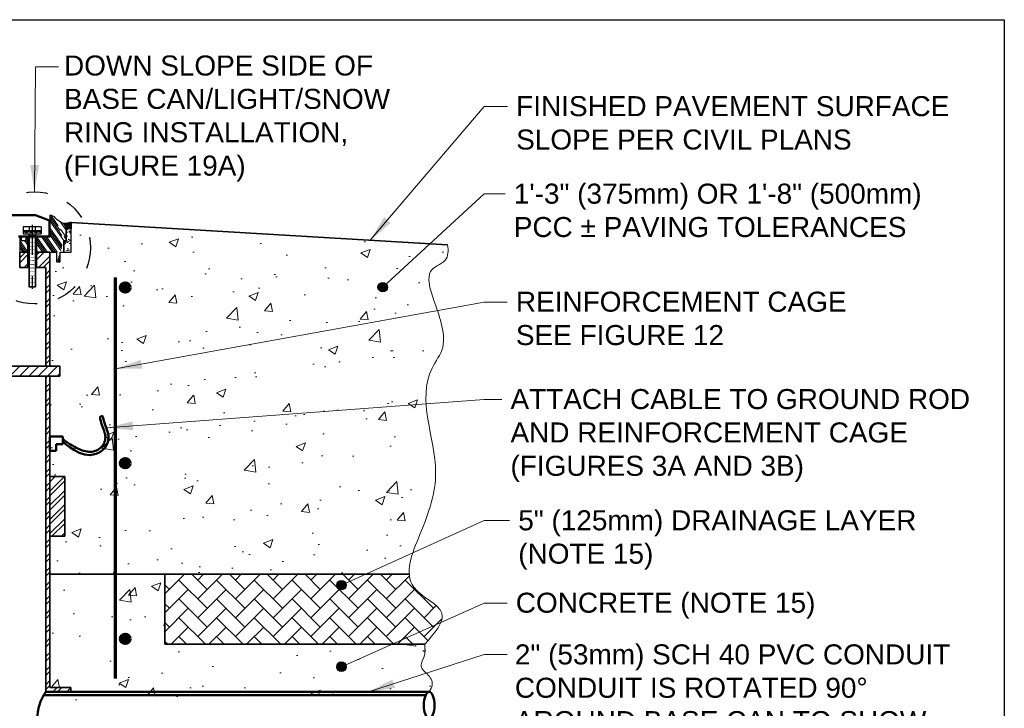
# Model space of a CAD drawing. Header units: inches. Extents: x 0 to 21.3, y 0 to 11.
# Tile 6 of 7: x 3.9 to 8.5, y 7.8 to 11. Entities that reach past the tile are written whole.
import ezdxf

# ---------------------------------------------------------------- set-up
doc = ezdxf.new("R2010")
doc.units = ezdxf.units.IN
doc.header["$LTSCALE"] = 0.375
doc.header["$MEASUREMENT"] = 0
doc.linetypes.add('CENTER2', pattern=[1.125, 0.75, -0.125, 0.125, -0.125])
doc.linetypes.add('DASHED2', pattern=[0.375, 0.25, -0.125])
doc.layers.get('0').update_dxf_attribs({"linetype": 'CONTINUOUS', "lineweight": 35})
for name, color, linetype, lineweight in [('C-RUNW-SHLD', 6, 'CONTINUOUS', 35), ('E-AFLD-LITE-RUNW', 203, 'CONTINUOUS', 50), ('E-GRND-EQUI', 83, 'CONTINUOUS', 50), ('E-POWR-CNDT', 83, 'CONTINUOUS', 50), ('G-ANNO-PATT', 8, 'CONTINUOUS', 18), ('G-ANNO-REDL', 1, 'CONTINUOUS', 25), ('S-FABR-PL~~', 142, 'CONTINUOUS', 35), ('S-FSTN-MISC', 13, 'CONTINUOUS', 25), ('S-JNTS-EXPJ', 124, 'CONTINUOUS', 25), ('S-JNTS-WTRS', 221, 'CONTINUOUS', 25), ('S-REIN-RBAR', 5, 'CONTINUOUS', 70), ('S-SLAB-EDGE', 41, 'CONTINUOUS', 35)]:
    doc.layers.add(name, color=color, linetype=linetype, lineweight=lineweight)
for name, color, linetype in [('E-DETL-GRPH', 7, 'CONTINUOUS'), ('G-ANNO-TEXT', 7, 'CONTINUOUS'), ('G-ANNO-TTLB', 7, 'CONTINUOUS')]:
    doc.layers.add(name, color=color, linetype=linetype)
doc.styles.add('01-E-BLDG-1_1', font='arial.ttf', dxfattribs={"height": 0.09375})
doc.dimstyles.new('01-E-BLDG-1_1', dxfattribs={"dimtxt": 0.09375, "dimasz": 0.125, "dimexe": 0.0625, "dimexo": 0.0625, "dimgap": 0.0625, "dimtad": 1, "dimdec": 4, "dimzin": 3, "dimdsep": 46, "dimlunit": 4, "dimtxsty": '01-E-BLDG-1_1', "dimcen": 0.0625, "dimclrd": 1, "dimclre": 1, "dimclrt": 256, "dimazin": 0, "dimtfac": 1, "dimtdec": 4, "dimtmove": 1, "dimatfit": 3, "dimfxl": 1, "dimfrac": 2, "dimtolj": 1, "dimtzin": 3, "dimlwd": 0, "dimlwe": 0, "dimarcsym": 0})
pattern_1 = [(49.99999999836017, (-8.90887013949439, 3.917365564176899), (0.4482876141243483, -0.03922008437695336), [0.046875, -0.515625]), (354.99999999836, (-8.90887013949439, 3.917365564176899), (-0.08671958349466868, 0.4701200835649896), [0.03749999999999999, -0.4124999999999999]), (100.4514444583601, (-8.871512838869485, 3.91409722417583), (0.3615680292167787, 0.4308999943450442), [0.03983761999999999, -0.4382138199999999]), (46.18419999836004, (-8.908870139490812, 4.042365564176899), (0.6670258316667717, -0.1034495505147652), [0.0703125, -0.7734375]), (96.63563548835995, (-8.853284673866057, 4.033744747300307), (0.5841637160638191, 0.6088241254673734), [0.05975646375, -0.6573210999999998]), (351.1841639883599, (-8.908870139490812, 4.042365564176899), (0.5841637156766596, 0.6088241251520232), [0.05625, -0.618750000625]), (20.9999999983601, (-8.846370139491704, 4.01111556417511), (0.3730669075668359, -0.2516368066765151), [0.046875, -0.515625]), (325.99999999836, (-8.846370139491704, 4.01111556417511), (0.1520720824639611, 0.4532187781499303), [0.03749999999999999, -0.4124999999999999]), (71.45144473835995, (-8.815281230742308, 3.99014583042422), (0.5251389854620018, 0.20158197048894), [0.03983761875, -0.4382138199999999]), (37.49999999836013, (-8.90887013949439, 3.917365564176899), (0.007599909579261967, 0.2080586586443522), [0, -0.4075, 0, -0.41875, 0, -0.4140625]), (7.499999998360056, (-8.90887013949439, 3.917365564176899), (0.1644184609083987, 0.246507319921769), [0, -0.2387499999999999, 0, -0.3981249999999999, 0, -0.1578124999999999]), (327.4999999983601, (-9.04824513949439, 3.917365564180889), (0.3336390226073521, -0.01409679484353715), [0, -0.15625, 0, -0.4875, 0, -0.646875]), (317.49999999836, (-9.11074513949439, 3.917365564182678), (0.3644913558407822, 0.06256561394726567), [0, -0.203125, 0, -0.32375, 0, -0.459375])]
pattern_2 = [(304.9999999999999, (-8.90887013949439, 3.917365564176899), (0.0307182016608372, 0.02150911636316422), []), (304.9999999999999, (-8.910404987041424, 3.908661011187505), (0.0307182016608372, 0.02150911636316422), []), (304.9999999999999, (-8.911939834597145, 3.899956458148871), (0.0307182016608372, 0.02150911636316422), []), (304.9999999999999, (-8.913474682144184, 3.891251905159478), (0.0307182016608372, 0.02150911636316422), [])]

# ---------------------------------------------------------------- blocks, each defined once
blk = doc.blocks.new('G-DBRK')
at = {"color": 0, "linetype": 'ByBlock', "lineweight": -2}
blk.add_ellipse((-1.224606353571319e-17, -0.2500000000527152), major_axis=(0, -0.2500000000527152), ratio=0.3999999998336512, dxfattribs=at)
blk.add_ellipse((-1.224606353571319e-17, -0.7499999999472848), major_axis=(0, -0.2500000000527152), ratio=0.3999999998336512, start_param=0, end_param=3.141592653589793, dxfattribs=at)
blk = doc.blocks.new('G-TDT1')
at = {"linetype": 'ByBlock', "lineweight": -2}
h = blk.add_hatch(color=256, dxfattribs=at)
edge = h.paths.add_edge_path()
edge.add_arc((0, 0), 0.02220729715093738, 0, 360)
at = {"color": 0, "linetype": 'ByBlock', "lineweight": -2}
blk.add_circle((0, 0), 0.02220729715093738, dxfattribs=at)

msp = doc.modelspace()

# ---------------------------------------------------------------- hatches: boundary and pattern name
at = {"layer": 'G-ANNO-PATT'}
h = msp.add_hatch(dxfattribs=at)
h.set_pattern_fill('ANSI34', color=256, scale=0.05, angle=260, style=0)
h.set_pattern_definition(pattern_2)
edge = h.paths.add_edge_path()
edge.add_line((4.103761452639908, 10.04573805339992), (4.103761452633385, 9.963783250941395))
edge.add_arc((4.118413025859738, 10.12735465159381), 0.08619637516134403, 939.9883584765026, 971.1924359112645)
edge.add_line((4.103761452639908, 10.04573805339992), (4.090624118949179, 10.04576058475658))
edge.add_arc((4.023597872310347, 10.0460589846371), 0.03871555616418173, 759.2256371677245, 804.8467530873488)
edge.add_line((4.027075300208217, 10.04573805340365), (4.027075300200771, 10.08461805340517))
edge.add_line((4.027075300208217, 10.04573805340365), (4.027075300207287, 9.98117345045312))
edge.add_line((3.964755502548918, 9.98117345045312), (4.027075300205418, 9.98117345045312))
edge.add_line((3.964755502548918, 9.98117345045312), (3.964755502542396, 9.910926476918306))
edge.add_line((4.058343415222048, 9.910926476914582), (3.964755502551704, 9.910926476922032))
edge.add_line((4.058343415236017, 9.865391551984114), (4.076064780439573, 9.86539155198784))
edge.add_line((4.076064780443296, 9.865391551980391), (4.076064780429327, 9.910926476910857))
edge.add_line((4.058343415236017, 9.865391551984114), (4.058343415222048, 9.91092647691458))
edge.add_line((4.092053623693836, 9.91092647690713), (4.076064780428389, 9.910926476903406))
edge.add_line((4.09205362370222, 9.963783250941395), (4.092053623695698, 9.910926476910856))
edge.add_line((4.103761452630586, 9.96378325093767), (4.092053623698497, 9.96378325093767))
h = msp.add_hatch(dxfattribs=at)
h.set_pattern_fill('AR-CONC', color=256, scale=0.0625, angle=719.99999999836, style=0)
h.set_pattern_definition(pattern_1)
h.paths.add_polyline_path([(4.02708786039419, 8.40270086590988), (5.711101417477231, 8.40270196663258), (5.710932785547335, 8.404708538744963), (5.710689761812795, 8.412774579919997), (5.710848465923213, 8.420960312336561), (5.711386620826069, 8.429256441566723), (5.712281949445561, 8.437653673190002), (5.713512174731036, 8.446142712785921), (5.715055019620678, 8.454714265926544), (5.716888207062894, 8.463359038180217), (5.718989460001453, 8.472067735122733), (5.721336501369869, 8.480831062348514), (5.72390705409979, 8.489639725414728), (5.726678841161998, 8.49848442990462), (5.72962958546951, 8.507355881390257), (5.732737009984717, 8.51624478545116), (5.735978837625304, 8.525141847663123), (5.739332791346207, 8.534037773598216), (5.742776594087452, 8.542923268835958), (5.74628796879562, 8.55178903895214), (5.749844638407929, 8.560625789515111), (5.753424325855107, 8.569424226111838), (5.757004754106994, 8.578175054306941), (5.760563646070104, 8.586868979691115), (5.76408060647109, 8.595497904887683), (5.767547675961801, 8.604061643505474), (5.770961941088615, 8.612563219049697), (5.774320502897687, 8.621005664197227), (5.777620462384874, 8.62939201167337), (5.780858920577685, 8.637725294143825), (5.784032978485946, 8.646008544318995), (5.787139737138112, 8.65424479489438), (5.790176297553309, 8.662437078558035), (5.793139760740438, 8.670588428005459), (5.796027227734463, 8.678701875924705), (5.798835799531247, 8.68678045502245), (5.801562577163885, 8.694827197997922), (5.804204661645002, 8.702845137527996), (5.806759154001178, 8.7108373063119), (5.809223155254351, 8.718806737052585), (5.81159376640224, 8.726756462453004), (5.813868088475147, 8.734689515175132), (5.816043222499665, 8.74260892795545), (5.818116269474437, 8.750517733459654), (5.820084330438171, 8.75841896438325), (5.821944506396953, 8.766315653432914), (5.823693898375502, 8.774210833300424), (5.825329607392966, 8.782107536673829), (5.826848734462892, 8.790008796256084), (5.828248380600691, 8.797917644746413), (5.829525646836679, 8.805837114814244), (5.83067763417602, 8.813770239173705), (5.831701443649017, 8.821720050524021), (5.832594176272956, 8.829689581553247), (5.833352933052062, 8.837681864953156), (5.833974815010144, 8.845699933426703), (5.834456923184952, 8.853746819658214), (5.834796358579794, 8.861825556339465), (5.834990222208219, 8.869939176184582), (5.835035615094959, 8.878090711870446), (5.834930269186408, 8.886282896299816), (5.834678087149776, 8.89451553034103), (5.834286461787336, 8.902786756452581), (5.833762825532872, 8.911094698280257), (5.833114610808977, 8.91943747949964), (5.832349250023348, 8.927813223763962), (5.831474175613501, 8.936220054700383), (5.830496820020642, 8.944656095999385), (5.829424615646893, 8.953119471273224), (5.828264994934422, 8.961608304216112), (5.827025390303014, 8.970120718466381), (5.825713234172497, 8.978654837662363), (5.824335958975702, 8.987208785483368), (5.822900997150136, 8.995780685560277), (5.821415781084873, 9.004368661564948), (5.819887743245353, 9.012970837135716), (5.818324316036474, 9.021585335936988), (5.816732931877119, 9.030210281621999), (5.815121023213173, 9.03884379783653), (5.813496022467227, 9.04748400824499), (5.811865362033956, 9.05612903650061), (5.810236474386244, 9.064777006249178), (5.808616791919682, 9.073426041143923), (5.807013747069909, 9.082074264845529), (5.805434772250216, 9.090719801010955), (5.803887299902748, 9.09936077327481), (5.802378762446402, 9.1079953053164), (5.800916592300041, 9.116621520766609), (5.799508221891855, 9.12523754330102), (5.798161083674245, 9.133841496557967), (5.7968826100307, 9.14243150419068), (5.795680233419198, 9.151005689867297), (5.794561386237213, 9.159562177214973), (5.793533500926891, 9.168099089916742), (5.792604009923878, 9.176614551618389), (5.791780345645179, 9.185106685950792), (5.791069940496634, 9.193573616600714), (5.790480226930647, 9.202013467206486), (5.790018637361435, 9.210424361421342), (5.789692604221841, 9.218804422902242), (5.789509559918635, 9.227151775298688), (5.78947693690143, 9.235464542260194), (5.789602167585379, 9.243740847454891), (5.789892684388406, 9.251978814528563), (5.790355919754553, 9.260176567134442), (5.790999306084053, 9.268332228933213), (5.791830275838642, 9.276443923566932), (5.792856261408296, 9.284509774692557), (5.794084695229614, 9.292527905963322), (5.795523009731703, 9.300496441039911), (5.797178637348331, 9.308413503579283), (5.79905901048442, 9.316277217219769), (5.801171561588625, 9.324085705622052), (5.803523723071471, 9.33183709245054), (5.806122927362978, 9.339529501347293), (5.808976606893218, 9.34716105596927), (5.812092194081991, 9.354729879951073), (5.815477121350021, 9.362234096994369), (5.819138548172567, 9.369671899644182), (5.823060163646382, 9.377047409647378), (5.827184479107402, 9.384375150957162), (5.831449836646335, 9.39167070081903), (5.835794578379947, 9.398949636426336), (5.840157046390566, 9.406227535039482), (5.844475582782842, 9.413519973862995), (5.848688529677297, 9.420842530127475), (5.852734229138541, 9.4282107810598), (5.856551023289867, 9.435640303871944), (5.860077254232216, 9.44314667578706), (5.863251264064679, 9.450745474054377), (5.866011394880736, 9.458452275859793), (5.868296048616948, 9.466282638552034), (5.870067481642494, 9.474244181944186), (5.871348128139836, 9.482324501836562), (5.872169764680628, 9.490508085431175), (5.872564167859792, 9.498779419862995), (5.872563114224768, 9.507122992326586), (5.872198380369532, 9.515523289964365), (5.871501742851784, 9.523964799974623), (5.870504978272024, 9.532432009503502), (5.869239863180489, 9.54090940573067), (5.867738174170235, 9.549381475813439), (5.866031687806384, 9.557832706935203), (5.864152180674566, 9.566247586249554), (5.862131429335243, 9.574610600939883), (5.860000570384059, 9.58290677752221), (5.857778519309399, 9.591131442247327), (5.85547321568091, 9.599289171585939), (5.853092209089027, 9.607384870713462), (5.850643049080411, 9.615423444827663), (5.848133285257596, 9.623409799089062), (5.845570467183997, 9.6313488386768), (5.842962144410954, 9.639245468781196), (5.840315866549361, 9.64710459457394), (5.837639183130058, 9.654931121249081), (5.834939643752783, 9.662729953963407), (5.832224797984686, 9.67050599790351), (5.829502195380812, 9.678264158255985), (5.82677939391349, 9.68600934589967), (5.824069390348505, 9.693750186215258), (5.821399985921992, 9.70150541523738), (5.818801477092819, 9.709295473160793), (5.816304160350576, 9.71714080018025), (5.813938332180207, 9.725061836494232), (5.811734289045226, 9.733079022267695), (5.80972232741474, 9.741212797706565), (5.807932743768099, 9.749483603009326), (5.806395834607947, 9.757911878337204), (5.805141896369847, 9.766518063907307), (5.804210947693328, 9.775307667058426), (5.80371824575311, 9.784170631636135), (5.803814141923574, 9.792942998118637), (5.804649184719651, 9.801460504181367), (5.806373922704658, 9.809558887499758), (5.809138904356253, 9.817073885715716), (5.813089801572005, 9.82384533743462), (5.818209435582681, 9.82985002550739), (5.824283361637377, 9.835230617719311), (5.831085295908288, 9.840139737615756), (5.838388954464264, 9.844730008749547), (5.845968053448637, 9.849154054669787), (5.853596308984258, 9.853564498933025), (5.861047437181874, 9.858113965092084), (5.868095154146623, 9.862955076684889), (5.874513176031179, 9.868240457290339), (5.880075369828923, 9.87412260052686), (5.884625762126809, 9.880693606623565), (5.888189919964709, 9.887889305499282), (5.8908223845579, 9.895620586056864), (5.892577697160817, 9.903798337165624), (5.89351039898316, 9.91233344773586), (5.893675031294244, 9.921136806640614), (5.893126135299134, 9.930119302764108), (5.891918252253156, 9.939191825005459), (5.890731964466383, 9.945130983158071), (4.127177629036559, 10.04943796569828), (4.127177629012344, 9.910926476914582), (4.076064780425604, 9.910926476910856), (4.07606478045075, 9.865391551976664), (4.058343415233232, 9.865391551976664), (4.058343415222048, 9.910926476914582), (4.027087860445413, 9.910926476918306), (4.027087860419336, 9.376844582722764), (4.073943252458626, 9.376844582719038), (4.073943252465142, 9.329989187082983), (4.027087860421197, 9.329989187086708), (4.027087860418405, 8.86014791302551), (4.097037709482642, 8.86014791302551), (4.097037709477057, 8.580348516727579), (4.027087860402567, 8.580348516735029)])
h = msp.add_hatch(dxfattribs=at)
h.set_pattern_fill('AR-SAND', color=256, scale=0.015625, angle=719.99999999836, style=0)
h.set_pattern_definition([(37.49999999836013, (-8.90887013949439, 3.917365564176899), (-0.0009842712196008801, 0.03010662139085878), [0, -0.02375, 0, -0.0265625, 0, -0.025390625]), (7.499999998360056, (-8.90887013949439, 3.917365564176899), (0.0276527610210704, 0.04409603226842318), [0, -0.0128125, 0, -0.02140624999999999, 0, -0.008203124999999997]), (327.4999999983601, (-8.92808888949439, 3.91736556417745), (0.04865846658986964, 8.842271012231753e-05), [0, -0.0078125, 0, -0.028125, 0, -0.03671875]), (317.49999999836, (-8.92808888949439, 3.91736556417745), (0.04697072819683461, 0.01371368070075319), [0, -0.00390625, 0, -0.0184375, 0, -0.02109375])])
h.paths.add_polyline_path([(4.127177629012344, 10.05159209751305), (4.103761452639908, 10.04573805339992), (4.103761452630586, 9.96378325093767), (4.09205362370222, 9.963783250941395), (4.092053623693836, 9.91092647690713), (4.127177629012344, 9.910926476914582)])
h = msp.add_hatch(dxfattribs=at)
h.set_pattern_fill('ANSI34', color=256, scale=0.05, angle=260, style=0)
h.set_pattern_definition(pattern_2)
h.paths.add_polyline_path([(3.923769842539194, 9.981187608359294), (3.916885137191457, 9.981187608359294), (3.914987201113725, 9.965730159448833), (3.89250363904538, 9.965730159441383), (3.892503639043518, 9.981187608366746), (3.885711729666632, 9.981187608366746), (3.885711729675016, 9.910926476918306), (3.923769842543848, 9.910926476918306)])
h = msp.add_hatch(dxfattribs=at)
h.set_pattern_fill('ANSI32', color=256, scale=0.125, angle=719.99999999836, style=0)
h.set_pattern_definition([(44.99999999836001, (-8.90887013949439, 3.917365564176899), (-0.03314563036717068, 0.03314563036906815), []), (44.99999999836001, (-8.88677305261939, 3.917365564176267), (-0.03314563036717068, 0.03314563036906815), [])])
h.paths.add_polyline_path([(3.923769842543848, 9.910926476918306), (3.885711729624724, 9.910926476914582), (3.885711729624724, 9.839324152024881), (3.923769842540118, 9.839324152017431)])
h = msp.add_hatch(dxfattribs=at)
h.set_pattern_fill('ANSI32', color=256, scale=0.125, angle=-1.272221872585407e-14, style=0)
h.set_pattern_definition([(44.99999999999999, (-8.90887013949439, 3.917365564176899), (-0.03314563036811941, 0.03314563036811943), []), (44.99999999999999, (-8.88677305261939, 3.917365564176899), (-0.03314563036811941, 0.03314563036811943), [])])
h.paths.add_polyline_path([(4.007775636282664, 9.376844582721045), (4.02708860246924, 9.37684458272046), (4.027087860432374, 9.910926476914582), (3.964755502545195, 9.910926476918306), (3.964755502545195, 9.8393240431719), (4.007786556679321, 9.839324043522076)])
h.paths.add_polyline_path([(4.027088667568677, 9.329989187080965), (4.007774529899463, 9.329989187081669), (4.007739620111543, 7.851557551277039), (4.126003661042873, 7.851557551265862), (4.126003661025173, 7.871297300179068), (4.027090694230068, 7.871297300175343)])
h = msp.add_hatch(dxfattribs=at)
h.set_pattern_fill('ANSI31', color=256, scale=0.25, angle=719.99999999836, style=0)
h.set_pattern_definition([(44.99999999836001, (-8.90887013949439, 3.917365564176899), (-0.02209708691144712, 0.0220970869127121), [])])
h.paths.add_polyline_path([(4.073943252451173, 9.329989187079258), (2.846746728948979, 9.329989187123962), (2.846746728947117, 9.376844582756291), (4.073943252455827, 9.376844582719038)])
h = msp.add_hatch(dxfattribs=at)
h.set_pattern_fill('ANSI32', color=256, scale=0.125, angle=-1.272221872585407e-14)
h.set_pattern_definition([(44.99999999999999, (-8.934691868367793, 3.917365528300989), (-0.03314563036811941, 0.03314563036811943), []), (44.99999999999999, (-8.912594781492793, 3.917365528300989), (-0.03314563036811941, 0.03314563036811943), [])])
h.paths.add_polyline_path([(4.02708951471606, 8.580348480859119), (4.097039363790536, 8.580348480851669), (4.097039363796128, 8.8601478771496), (4.027089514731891, 8.8601478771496)])
h = msp.add_hatch(dxfattribs=at)
h.set_pattern_fill('AR-CONC,_O', color=256, scale=0.0625, angle=719.99999999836)
h.set_pattern_definition(pattern_1)
edge = h.paths.add_edge_path()
edge.add_spline(control_points=[(5.804912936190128, 7.851439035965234), (5.816145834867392, 7.877678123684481), (5.816945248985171, 7.901359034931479), (5.800807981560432, 7.918892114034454), (5.751510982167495, 7.97016769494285), (5.786815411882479, 8.022881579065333), (5.784746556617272, 8.05503404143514), (5.783711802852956, 8.074324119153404)], knot_values=[0, 0, 0, 0, 0.1506649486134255, 0.2714559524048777, 0.3841455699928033, 0.4595719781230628, 0.5604260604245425, 0.5604260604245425, 0.5604260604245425, 0.5604260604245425], degree=3, periodic=0)
edge.add_line((5.783711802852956, 8.074324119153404), (4.566123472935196, 8.074324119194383))
edge.add_line((4.566123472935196, 8.074324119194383), (4.566123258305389, 8.402701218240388))
edge.add_line((4.566123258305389, 8.402701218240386), (4.02708786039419, 8.40270086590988))
edge.add_line((4.02708786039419, 8.40270086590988), (4.02708786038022, 7.831152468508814))
edge.add_line((4.02708786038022, 7.831152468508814), (4.126000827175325, 7.831152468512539))
edge.add_line((4.126000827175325, 7.831152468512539), (4.126000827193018, 7.811412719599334))
edge.add_line((4.126000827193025, 7.811412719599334), (5.804912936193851, 7.851439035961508))
h = msp.add_hatch(dxfattribs=at)
h.set_pattern_fill('AR-HBONE', color=256, scale=0.015625, angle=719.99999999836, style=0)
h.set_pattern_definition([(44.99999999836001, (2282177.89081451, -832197.351142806), (2.529961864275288e-12, 0.08838834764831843), [0.1875, -0.0625]), (134.99999999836, (2282177.935008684, -832197.3069486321), (2.529961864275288e-12, 0.08838834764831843), [0.1875, -0.0625])])
h.paths.add_polyline_path([(4.566123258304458, 8.402701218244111), (4.566123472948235, 8.074324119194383), (5.783711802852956, 8.074324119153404), (5.785073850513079, 8.075853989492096), (5.786435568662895, 8.077383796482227), (5.787796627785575, 8.078913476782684), (5.78915669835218, 8.080442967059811), (5.790515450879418, 8.08197220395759), (5.791872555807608, 8.083501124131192), (5.793227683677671, 8.085029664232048), (5.794580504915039, 8.086557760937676), (5.795930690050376, 8.088085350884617), (5.797277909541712, 8.089612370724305), (5.798621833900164, 8.091138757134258), (5.799962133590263, 8.092664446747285), (5.801298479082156, 8.094189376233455), (5.80263054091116, 8.09571348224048), (5.803957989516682, 8.097236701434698), (5.805280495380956, 8.098758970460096), (5.806597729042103, 8.100280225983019), (5.80790936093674, 8.101800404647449), (5.809215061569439, 8.103319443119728), (5.810514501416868, 8.104837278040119), (5.81180735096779, 8.106353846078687), (5.813093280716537, 8.107869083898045), (5.814371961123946, 8.109382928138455), (5.815643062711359, 8.11089531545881), (5.816906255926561, 8.112406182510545), (5.818161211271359, 8.113915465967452), (5.819407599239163, 8.115423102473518), (5.820645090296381, 8.116929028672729), (5.821873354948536, 8.118433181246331), (5.823092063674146, 8.11993549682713), (5.824300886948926, 8.121435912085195), (5.825499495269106, 8.122934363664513), (5.826687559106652, 8.124430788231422), (5.827864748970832, 8.125925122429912), (5.829030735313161, 8.127417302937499), (5.830185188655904, 8.128907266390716), (5.831327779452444, 8.130394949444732), (5.832458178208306, 8.131880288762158), (5.833576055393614, 8.133363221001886), (5.834681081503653, 8.134843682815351), (5.835772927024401, 8.136321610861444), (5.836851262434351, 8.137796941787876), (5.837915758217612, 8.13926961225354), (5.838966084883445, 8.140739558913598), (5.840001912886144, 8.14220671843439), (5.841022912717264, 8.143671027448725), (5.842028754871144, 8.145132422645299), (5.843019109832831, 8.146590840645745), (5.843993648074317, 8.148046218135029), (5.844952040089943, 8.149498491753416), (5.845893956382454, 8.150947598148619), (5.846819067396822, 8.152393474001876), (5.847727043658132, 8.153836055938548), (5.848617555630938, 8.15527528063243), (5.849490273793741, 8.156711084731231), (5.850344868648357, 8.158143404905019), (5.851181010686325, 8.159572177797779), (5.8519983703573, 8.160997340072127), (5.852796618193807, 8.1624188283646), (5.853575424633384, 8.163836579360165), (5.854334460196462, 8.165250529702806), (5.855073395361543, 8.16666061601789), (5.855791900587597, 8.168066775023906), (5.856489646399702, 8.169468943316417), (5.857166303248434, 8.170867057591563), (5.857821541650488, 8.17226105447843), (5.858455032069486, 8.17365087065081), (5.859066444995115, 8.175036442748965), (5.859655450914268, 8.176417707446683), (5.860221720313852, 8.17779460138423), (5.86076492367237, 8.179167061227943), (5.861284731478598, 8.180535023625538), (5.861780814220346, 8.181898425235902), (5.862252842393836, 8.183257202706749), (5.862700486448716, 8.184611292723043), (5.863123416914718, 8.185960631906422), (5.863521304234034, 8.187305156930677), (5.863893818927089, 8.18864480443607), (5.864240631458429, 8.18997951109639), (5.864561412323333, 8.1913092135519), (5.8648558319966, 8.192633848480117), (5.865123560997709, 8.193953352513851), (5.865364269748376, 8.19526766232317), (5.865577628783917, 8.196576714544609), (5.865763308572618, 8.197880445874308), (5.865920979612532, 8.19917879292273), (5.866050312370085, 8.200471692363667), (5.866150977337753, 8.201759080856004), (5.866222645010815, 8.203040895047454), (5.866264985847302, 8.204317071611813), (5.866277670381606, 8.205587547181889), (5.866260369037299, 8.206852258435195), (5.866212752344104, 8.208111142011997), (5.866134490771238, 8.209364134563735), (5.866025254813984, 8.210611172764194), (5.865884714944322, 8.211852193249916), (5.865712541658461, 8.213087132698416), (5.86550840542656, 8.214315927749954), (5.8652719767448, 8.215538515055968), (5.865002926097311, 8.216754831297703), (5.864700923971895, 8.217964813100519), (5.864365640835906, 8.219168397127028), (5.863996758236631, 8.220365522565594), (5.863594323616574, 8.221556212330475), (5.863158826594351, 8.222740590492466), (5.862690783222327, 8.223918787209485), (5.862190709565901, 8.22509093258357), (5.861659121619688, 8.226257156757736), (5.861096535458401, 8.227417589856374), (5.860503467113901, 8.228572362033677), (5.85988043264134, 8.229721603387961), (5.859227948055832, 8.230865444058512), (5.858546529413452, 8.232004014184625), (5.857836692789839, 8.233137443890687), (5.857098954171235, 8.234265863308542), (5.856333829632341, 8.235389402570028), (5.855541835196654, 8.236508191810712), (5.854723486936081, 8.237622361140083), (5.853879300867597, 8.23873204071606), (5.853009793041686, 8.239837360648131), (5.852115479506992, 8.240938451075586), (5.851196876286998, 8.242035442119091), (5.850254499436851, 8.243128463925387), (5.849288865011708, 8.244217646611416), (5.8483004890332, 8.245303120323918), (5.847289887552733, 8.24638501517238), (5.846257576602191, 8.247463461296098), (5.845204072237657, 8.248538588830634), (5.84412989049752, 8.249610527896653), (5.843035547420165, 8.2506794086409), (5.841921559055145, 8.251745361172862), (5.840788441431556, 8.252808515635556), (5.83963671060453, 8.25386900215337), (5.838466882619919, 8.254926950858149), (5.837279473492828, 8.25598249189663), (5.836074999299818, 8.257035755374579), (5.834853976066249, 8.258086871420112), (5.83361691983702, 8.259135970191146), (5.832364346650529, 8.26018318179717), (5.831096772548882, 8.261228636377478), (5.829814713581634, 8.262272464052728), (5.828518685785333, 8.263314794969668), (5.827209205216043, 8.264355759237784), (5.825886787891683, 8.265395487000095), (5.824551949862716, 8.266434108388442), (5.823205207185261, 8.267471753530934), (5.821847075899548, 8.26850855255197), (5.820478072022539, 8.26954463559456), (5.819098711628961, 8.270580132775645), (5.817709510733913, 8.271615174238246), (5.816310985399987, 8.272649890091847), (5.814903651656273, 8.273684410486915), (5.813488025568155, 8.274718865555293), (5.812064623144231, 8.275753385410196), (5.8106339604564, 8.276788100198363), (5.809196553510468, 8.277823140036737), (5.807752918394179, 8.27885863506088), (5.806303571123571, 8.27989471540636), (5.804849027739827, 8.280931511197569), (5.803389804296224, 8.28196915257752), (5.801926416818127, 8.283007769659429), (5.800459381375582, 8.284047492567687), (5.798989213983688, 8.285088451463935), (5.79751643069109, 8.28613077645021), (5.79604154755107, 8.287174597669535), (5.794565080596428, 8.288220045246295), (5.793087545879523, 8.289267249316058), (5.791609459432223, 8.290316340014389), (5.790131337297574, 8.291367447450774), (5.788653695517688, 8.292420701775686), (5.787177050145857, 8.293476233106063), (5.785701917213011, 8.294534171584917), (5.784228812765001, 8.29559464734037), (5.78275825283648, 8.29665779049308), (5.781290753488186, 8.297723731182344), (5.779826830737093, 8.298792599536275), (5.77836700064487, 8.299864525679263), (5.776911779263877, 8.300939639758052), (5.775461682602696, 8.302018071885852), (5.774017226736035, 8.303099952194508), (5.772578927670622, 8.304185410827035), (5.77114730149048, 8.30527457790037), (5.769722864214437, 8.306367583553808), (5.768306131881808, 8.30746455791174), (5.766897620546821, 8.308565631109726), (5.765497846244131, 8.309670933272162), (5.76410732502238, 8.310780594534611), (5.762726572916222, 8.311894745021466), (5.761356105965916, 8.313013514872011), (5.759996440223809, 8.314137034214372), (5.758648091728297, 8.315265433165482), (5.757311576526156, 8.31639884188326), (5.755987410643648, 8.317537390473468), (5.754676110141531, 8.318681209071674), (5.753378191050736, 8.319830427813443), (5.752094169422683, 8.320985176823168), (5.750824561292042, 8.322145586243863), (5.749569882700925, 8.32331178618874), (5.748330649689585, 8.32448390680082), (5.747107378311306, 8.325662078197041), (5.745900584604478, 8.326846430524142), (5.744710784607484, 8.328037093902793), (5.74353849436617, 8.329234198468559), (5.742384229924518, 8.330437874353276), (5.741248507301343, 8.331648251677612), (5.74013184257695, 8.332865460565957), (5.739034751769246, 8.33408963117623), (5.737957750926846, 8.335320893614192), (5.736901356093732, 8.336559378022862), (5.735866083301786, 8.337805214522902), (5.734852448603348, 8.339058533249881), (5.733860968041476, 8.340319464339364), (5.732892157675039, 8.34158813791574), (5.731946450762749, 8.342864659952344), (5.731023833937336, 8.3441490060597), (5.730124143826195, 8.345441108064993), (5.729247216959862, 8.346740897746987), (5.728392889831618, 8.34804830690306), (5.727560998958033, 8.34936326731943), (5.726751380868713, 8.350685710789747), (5.725963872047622, 8.352015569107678), (5.725198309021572, 8.353352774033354), (5.724454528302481, 8.354697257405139), (5.723732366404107, 8.356048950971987), (5.723031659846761, 8.357407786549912), (5.722352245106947, 8.358773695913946), (5.721693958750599, 8.360146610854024), (5.721056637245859, 8.361526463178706), (5.720440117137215, 8.362913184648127), (5.719844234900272, 8.364306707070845), (5.719268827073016, 8.365706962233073), (5.718713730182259, 8.367113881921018), (5.718178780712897, 8.36852739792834), (5.717663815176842, 8.369947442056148), (5.717168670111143, 8.371373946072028), (5.716693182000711, 8.37280684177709), (5.716237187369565, 8.374246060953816), (5.715800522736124, 8.375691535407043), (5.715383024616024, 8.377143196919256), (5.714984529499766, 8.378600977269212), (5.714604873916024, 8.380064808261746), (5.714243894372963, 8.381534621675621), (5.713901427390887, 8.38301034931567), (5.713577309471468, 8.3844919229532), (5.713271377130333, 8.385979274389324), (5.712983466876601, 8.387472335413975), (5.712713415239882, 8.388971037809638), (5.712461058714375, 8.390475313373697), (5.712226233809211, 8.391985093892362), (5.712008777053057, 8.39350031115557), (5.711808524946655, 8.395020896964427), (5.711625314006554, 8.396546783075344), (5.711458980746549, 8.39807790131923), (5.711309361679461, 8.399614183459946), (5.711176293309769, 8.401155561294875), (5.711059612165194, 8.402701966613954)])
at = {"layer": 'S-JNTS-EXPJ'}
msp.add_hatch(color=256, dxfattribs=at).paths.add_polyline_path([(4.127177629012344, 10.05159209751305), (4.103761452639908, 10.04573805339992), (4.103761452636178, 10.02106665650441), (4.127177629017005, 10.02106665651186)])

# ---------------------------------------------------------------- linework, layer by layer
at = {"layer": 'C-RUNW-SHLD'}
msp.add_line((5.890710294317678, 9.945100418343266), (4.127177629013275, 10.04943796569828), dxfattribs=at)
at = {"layer": 'E-AFLD-LITE-RUNW'}
for p, q in [((3.96032556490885, 10.08461805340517), (2.953846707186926, 10.08461805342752)), ((4.020011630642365, 10.0615764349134), (3.96032556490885, 10.08461805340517)), ((4.024682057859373, 10.05548626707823), (4.024682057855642, 9.984577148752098)), ((4.024682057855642, 9.984577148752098), (3.88027106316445, 9.984577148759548))]:
    msp.add_line(p, q, dxfattribs=at)
msp.add_arc((4.018379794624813, 10.05548626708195), 0.00630279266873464, 2.668042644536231e-08, 75.00000000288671, dxfattribs=at)
at = {"layer": 'E-DETL-GRPH', "linetype": 'DASHED2'}
msp.add_circle((3.954561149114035, 9.93145090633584), 0.2627546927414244, dxfattribs=at)
at = {"layer": 'E-GRND-EQUI'}
for p, q in [((4.027089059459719, 9.047925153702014), (4.087287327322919, 9.047925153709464)), ((4.027089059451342, 8.980501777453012), (4.027089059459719, 9.047925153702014)), ((4.087287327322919, 9.047925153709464), (4.087287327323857, 9.011620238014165)), ((4.087287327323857, 9.011620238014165), (4.056150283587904, 9.01162023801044)), ((4.056150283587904, 9.01162023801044), (4.056150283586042, 8.980501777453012)), ((4.056150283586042, 8.980501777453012), (4.027089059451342, 8.980501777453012))]:
    msp.add_line(p, q, dxfattribs=at)
msp.add_arc((4.269241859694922, 9.136085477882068, 15541.18518653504), 0.007323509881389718, 14.74364801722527, 191.7828731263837, dxfattribs=at)
for points, knots in [([(4.087290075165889, 9.015680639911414, 15541.18518653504), (4.087290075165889, 9.015680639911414, 15541.18518653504), (4.088171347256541, 9.03392154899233, 15541.18518653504), (4.182746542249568, 8.923484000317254, 15541.18518653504), (4.289630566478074, 8.99093380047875, 15541.18518653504), (4.310778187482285, 9.051785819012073, 15541.18518653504), (4.285518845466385, 9.098941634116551, 15541.18518653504), (4.277986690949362, 9.1308963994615, 15541.18518653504), (4.276324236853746, 9.137949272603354, 15541.18518653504)], [68.44003240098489, 68.44003240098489, 68.44003240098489, 68.44003240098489, 70.77403378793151, 85.93211942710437, 88.84142523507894, 91.99162806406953, 96.65506225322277, 97.97586989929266, 97.97586989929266, 97.97586989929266, 97.97586989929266]), ([(4.087272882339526, 9.037432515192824, 15541.18518653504), (4.087272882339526, 9.037432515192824, 15541.18518653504), (4.087272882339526, 9.037432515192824, 15541.18518653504), (4.087272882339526, 9.037432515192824, 15541.18518653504), (4.087272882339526, 9.037432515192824, 15541.18518653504), (4.087272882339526, 9.037432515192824, 15541.18518653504), (4.100644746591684, 9.024592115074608, 15541.18518653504), (4.140951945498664, 8.999980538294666, 15541.18518653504), (4.160309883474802, 8.989224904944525, 15541.18518653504), (4.189299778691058, 8.978978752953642, 15541.18518653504), (4.199598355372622, 8.976652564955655, 15541.18518653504), (4.219538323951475, 8.97554743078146, 15541.18518653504), (4.2291878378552, 8.976711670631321, 15541.18518653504), (4.247345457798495, 8.982973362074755, 15541.18518653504), (4.255818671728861, 8.987485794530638, 15541.18518653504), (4.266807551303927, 8.996315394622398, 15541.18518653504), (4.270250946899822, 8.999716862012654, 15541.18518653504), (4.276129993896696, 9.00709887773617, 15541.18518653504), (4.278667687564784, 9.011197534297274, 15541.18518653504), (4.2831173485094, 9.020551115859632, 15541.18518653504), (4.284873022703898, 9.025885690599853, 15541.18518653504), (4.286809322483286, 9.035699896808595, 15541.18518653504), (4.287208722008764, 9.040120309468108, 15541.18518653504), (4.287050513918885, 9.048876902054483, 15541.18518653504), (4.286504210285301, 9.053346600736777, 15541.18518653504), (4.283573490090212, 9.067963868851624, 15541.18518653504), (4.279727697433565, 9.078614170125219, 15541.18518653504), (4.273534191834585, 9.09543734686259, 15541.18518653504), (4.27144180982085, 9.101105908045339, 15541.18518653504), (4.268205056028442, 9.110941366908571, 15541.18518653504), (4.266984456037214, 9.115040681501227, 15541.18518653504), (4.264840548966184, 9.123022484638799, 15541.18518653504), (4.26388520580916, 9.126944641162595, 15541.18518653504), (4.262668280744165, 9.132063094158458, 15541.18518653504), (4.262369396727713, 9.133331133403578, 15541.18518653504), (4.262072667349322, 9.134589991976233, 15541.18518653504)], [68.88818679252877, 68.88818679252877, 68.88818679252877, 68.88818679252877, 71.00619918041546, 71.00619918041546, 73.18651213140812, 73.18651213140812, 77.19210722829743, 77.19210722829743, 81.19770232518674, 81.19770232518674, 83.5420933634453, 83.5420933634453, 85.88648440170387, 85.88648440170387, 87.84627600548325, 87.84627600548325, 88.8893158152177, 88.8893158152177, 89.93235562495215, 89.93235562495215, 91.13369669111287, 91.13369669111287, 92.12690819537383, 92.12690819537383, 93.12011969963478, 93.12011969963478, 95.27346758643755, 95.27346758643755, 96.32161852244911, 96.32161852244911, 97.03086955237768, 97.03086955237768, 97.74012058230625, 97.74012058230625, 97.97586989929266, 97.97586989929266, 97.97586989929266, 97.97586989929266])]:
    msp.add_open_spline(points, degree=3, knots=knots, dxfattribs=at)
at = {"layer": 'E-POWR-CNDT'}
for p, q in [((4.007739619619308, 7.851557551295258), (5.804912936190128, 7.851439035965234)), ((3.997821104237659, 7.835941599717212), (5.788377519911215, 7.835815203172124))]:
    msp.add_line(p, q, dxfattribs=at)
msp.add_arc((4.182861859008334, 7.729370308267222), 0.2135357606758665, 145.0955378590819, 216.7637298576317, dxfattribs=at)
at = {"layer": 'G-ANNO-PATT'}
for points, knots in [([(5.890831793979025, 9.94496968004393, 10172.36486309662), (5.896373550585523, 9.918411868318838, 10172.36486309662), (5.892499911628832, 9.859219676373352, 10172.36486309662), (5.802621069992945, 9.838998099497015, 10172.36486309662), (5.802781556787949, 9.754547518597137, 10172.36486309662), (5.829768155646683, 9.677290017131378, 10172.36486309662), (5.864198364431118, 9.580127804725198, 10172.36486309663), (5.884031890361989, 9.462246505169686, 10172.36486309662), (5.72580308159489, 9.264126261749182, 10172.36486309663), (5.888010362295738, 8.926562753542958, 10172.36486309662), (5.777149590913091, 8.61878653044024, 10172.36486309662), (5.65370538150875, 8.337546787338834, 10172.36486309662), (5.92703753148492, 8.235304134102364, 10172.36486309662), (5.830283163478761, 8.12663195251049, 10172.36486309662), (5.783711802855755, 8.074324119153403, 10172.36486309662)], [11.09499146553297, 11.09499146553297, 11.09499146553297, 11.09499146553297, 17.87991602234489, 25.81959899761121, 30.7315413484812, 38.72183639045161, 49.08087039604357, 59.59778000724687, 69.74024910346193, 114.8718142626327, 142.7715733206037, 165.7535351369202, 182.3443401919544, 197.7411130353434, 197.7411130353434, 197.7411130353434, 197.7411130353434]), ([(5.783711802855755, 8.074324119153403, 10172.36486309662), (5.785627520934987, 8.05529151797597, 10143.62435741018), (5.788975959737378, 8.022024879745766, 10093.38950005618), (5.7538619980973, 7.966825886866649, 10442.84456058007), (5.79881600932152, 7.938264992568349, 8513.94424303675), (5.828318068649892, 7.892602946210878, 15499.65622594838), (5.811028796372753, 7.862195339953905, 4050.125779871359), (5.804912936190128, 7.851439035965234)], [0, 0, 0, 0, 0.0572794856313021, 0.1001174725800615, 0.1641188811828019, 0.2327214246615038, 0.2702715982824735, 0.2702715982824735, 0.2702715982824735, 0.2702715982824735])]:
    msp.add_open_spline(points, degree=3, knots=knots, dxfattribs=at)
at = {"layer": 'G-ANNO-REDL', "linetype": 'CENTER2', "ltscale": 0.5}
msp.add_line((3.944262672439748, 10.03923182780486), (3.944262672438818, 9.739115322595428), dxfattribs=at)
at = {"layer": 'G-ANNO-TTLB'}
msp.add_lwpolyline([(8.4999999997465, 5.584865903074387e-12), (0, 0), (1.750990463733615e-10, 10.99999999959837), (8.499999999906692, 10.99999999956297)], close=True, dxfattribs=at)
at = {"layer": 'S-FABR-PL~~'}
for p, q in [((4.027087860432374, 9.910926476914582), (3.964755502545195, 9.910926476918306)), ((3.964755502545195, 9.910926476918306), (3.964755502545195, 9.8393240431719)), ((4.027088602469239, 9.37684458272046), (4.027087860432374, 9.910926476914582)), ((3.964755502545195, 9.8393240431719), (4.007786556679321, 9.839324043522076)), ((4.007786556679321, 9.839324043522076), (4.007775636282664, 9.376844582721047)), ((4.007774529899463, 9.329989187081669), (4.007739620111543, 7.851557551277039)), ((4.027090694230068, 7.871297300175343), (4.027088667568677, 9.329989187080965)), ((4.007739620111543, 7.851557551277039), (4.126003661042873, 7.851557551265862)), ((4.126003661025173, 7.871297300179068), (4.027090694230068, 7.871297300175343)), ((4.126003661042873, 7.851557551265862), (4.126003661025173, 7.871297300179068))]:
    msp.add_line(p, q, dxfattribs=at)
for points in [[(3.923769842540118, 9.839324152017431), (3.885711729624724, 9.839324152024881), (3.885711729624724, 9.910926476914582), (3.923769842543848, 9.910926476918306)], [(4.073943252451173, 9.329989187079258), (2.846746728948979, 9.329989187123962), (2.846746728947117, 9.376844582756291), (4.073943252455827, 9.376844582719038)], [(4.097039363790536, 8.580348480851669), (4.02708951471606, 8.580348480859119), (4.027089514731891, 8.8601478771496), (4.097039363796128, 8.8601478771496)]]:
    msp.add_lwpolyline(points, close=True, dxfattribs=at)
at = {"layer": 'S-FSTN-MISC'}
for p, q in [((3.986858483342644, 10.02965439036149), (3.901666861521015, 10.02965439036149)), ((3.901666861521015, 10.02965439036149), (3.901666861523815, 10.01080969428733)), ((3.929950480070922, 10.02965439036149), (3.92995048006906, 10.01021973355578)), ((3.958574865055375, 10.02965439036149), (3.958574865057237, 10.01021973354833)), ((3.986858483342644, 10.02965439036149), (3.986858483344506, 10.01080969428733)), ((3.95857486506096, 10.01080969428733), (3.901666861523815, 10.01080969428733)), ((3.901666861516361, 10.01021973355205), (3.986858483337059, 10.01021973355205)), ((3.901666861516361, 10.01021973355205), (3.901666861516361, 9.996492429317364)), ((3.917840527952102, 10.00101736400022), (3.901666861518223, 10.00618348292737)), ((3.901666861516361, 9.996492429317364), (3.986858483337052, 9.996492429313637)), ((3.924845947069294, 10.00643064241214), (3.917840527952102, 10.00101736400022)), ((3.941051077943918, 10.00125447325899), (3.924845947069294, 10.00643064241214)), ((3.928644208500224, 9.996492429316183), (3.928644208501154, 9.748274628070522)), ((3.930007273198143, 9.996492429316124), (3.930007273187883, 9.748274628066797)), ((3.947749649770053, 10.00643064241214), (3.941051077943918, 10.00125447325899)), ((3.963954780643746, 10.00125447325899), (3.947749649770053, 10.00643064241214)), ((3.986858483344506, 10.01080969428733), (3.95857486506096, 10.01080969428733)), ((3.958631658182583, 9.996492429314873), (3.958631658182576, 9.748274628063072)), ((3.959767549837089, 9.996492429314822), (3.959767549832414, 9.748274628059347)), ((3.970653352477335, 10.00643064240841), (3.963954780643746, 10.00125447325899)), ((3.98685848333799, 10.00125447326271), (3.970653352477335, 10.00643064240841)), ((3.986858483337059, 10.01021973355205), (3.986858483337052, 9.996492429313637)), ((3.928644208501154, 9.748274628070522), (3.959767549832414, 9.748274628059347))]:
    msp.add_line(p, q, dxfattribs=at)
for points in [[(3.954364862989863, 9.991144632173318, 10172.36486309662), (3.954364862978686, 9.989105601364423, 10172.36486309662), (3.9347013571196, 9.990918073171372, 10172.36486309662), (3.934330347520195, 9.989105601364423, 10172.36486309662)], [(3.954364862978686, 9.97472354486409, 10172.36486309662), (3.954364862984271, 9.972684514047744, 10172.36486309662), (3.9347013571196, 9.974496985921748, 10172.36486309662), (3.934330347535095, 9.972684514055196, 10172.36486309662)], [(3.954364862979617, 9.957685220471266, 10172.36486309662), (3.954364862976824, 9.955646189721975, 10172.36486309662), (3.934701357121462, 9.9574586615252, 10172.36486309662), (3.934330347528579, 9.955646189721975, 10172.36486309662)], [(3.954364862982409, 9.94035185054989, 10172.36486309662), (3.954364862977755, 9.93831281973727, 10172.36486309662), (3.934701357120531, 9.940125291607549, 10172.36486309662), (3.934330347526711, 9.93831281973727, 10172.36486309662)], [(3.954364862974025, 9.923313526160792, 10172.36486309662), (3.954364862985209, 9.921274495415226, 10172.36486309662), (3.934701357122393, 9.923086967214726, 10172.36486309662), (3.934330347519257, 9.921274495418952, 10172.36486309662)], [(3.954364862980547, 9.906275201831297, 10172.36486309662), (3.954364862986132, 9.904236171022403, 10172.36486309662), (3.934701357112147, 9.9060486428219, 10172.36486309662), (3.934330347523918, 9.904236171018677, 10172.36486309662)], [(3.954561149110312, 9.88923913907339, 10172.36486309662), (3.954561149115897, 9.887200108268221, 10172.36486309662), (3.934897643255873, 9.889012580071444, 10172.36486309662), (3.934526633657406, 9.88720010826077, 10172.36486309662)], [(3.954561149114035, 9.872200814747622, 10172.36486309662), (3.954561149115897, 9.870161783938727, 10172.36486309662), (3.934897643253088, 9.871974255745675, 10172.36486309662), (3.934526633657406, 9.870161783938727, 10172.36486309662)], [(3.954561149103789, 9.855162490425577, 10172.36486309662), (3.954561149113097, 9.853123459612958, 10172.36486309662), (3.934897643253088, 9.854935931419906, 10172.36486309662), (3.934526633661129, 9.853123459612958, 10172.36486309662)], [(3.954561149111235, 9.838124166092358, 10172.36486309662), (3.954561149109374, 9.836085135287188, 10172.36486309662), (3.934897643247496, 9.837897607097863, 10172.36486309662), (3.934526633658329, 9.836085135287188, 10172.36486309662)], [(3.954561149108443, 9.821085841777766, 10172.36486309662), (3.954561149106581, 9.81904681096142, 10172.36486309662), (3.934897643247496, 9.82085928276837, 10172.36486309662), (3.934526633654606, 9.81904681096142, 10172.36486309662)], [(3.954561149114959, 9.804047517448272, 10172.36486309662), (3.954561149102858, 9.802008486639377, 10172.36486309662), (3.934897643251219, 9.803820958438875, 10172.36486309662), (3.934526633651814, 9.802008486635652, 10172.36486309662)], [(3.954561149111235, 9.787009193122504, 10172.36486309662), (3.954561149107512, 9.784970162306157, 10172.36486309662), (3.934897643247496, 9.786782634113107, 10172.36486309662), (3.93452663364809, 9.784970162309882, 10172.36486309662)], [(3.954561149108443, 9.76997086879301, 10172.36486309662), (3.954561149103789, 9.767931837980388, 10172.36486309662), (3.934897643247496, 9.769744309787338, 10172.36486309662), (3.934526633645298, 9.767931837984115, 10172.36486309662)], [(3.95456114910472, 9.75293254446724, 10172.36486309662), (3.954561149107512, 9.75089351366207, 10172.36486309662), (3.934897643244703, 9.752705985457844, 10172.36486309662), (3.934526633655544, 9.75089351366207, 10172.36486309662)]]:
    msp.add_solid(points, dxfattribs=at)
at = {"layer": 'S-JNTS-EXPJ'}
msp.add_lwpolyline([(4.127177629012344, 10.05159209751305), (4.103761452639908, 10.04573805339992), (4.103761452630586, 9.96378325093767), (4.09205362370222, 9.963783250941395), (4.092053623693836, 9.91092647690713), (4.127177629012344, 9.910926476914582)], close=True, dxfattribs=at)
msp.add_lwpolyline([(4.127177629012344, 10.05159209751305), (4.127177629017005, 10.02106665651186), (4.103761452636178, 10.02106665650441), (4.103761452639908, 10.04573805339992), (4.127177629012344, 10.05159209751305)], dxfattribs=at)
at = {"layer": 'S-JNTS-WTRS'}
msp.add_lwpolyline([(4.090624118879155, 10.04576058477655, -0.1314767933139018), (4.053589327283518, 10.07054177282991, 0.2017312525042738), (4.027075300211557, 10.0846180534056), (4.027075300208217, 9.98117345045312), (3.964755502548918, 9.98117345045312), (3.964755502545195, 9.910926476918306), (4.058343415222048, 9.910926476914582), (4.058343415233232, 9.865391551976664), (4.07606478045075, 9.865391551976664), (4.076064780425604, 9.910926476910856), (4.092053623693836, 9.91092647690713), (4.09205362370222, 9.963783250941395), (4.103761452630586, 9.96378325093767), (4.103761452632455, 10.04573805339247)], format="xyb", close=True, dxfattribs=at)
msp.add_lwpolyline([(3.885711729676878, 9.981187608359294), (3.885711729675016, 9.91092647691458), (3.923769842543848, 9.910926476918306), (3.92376984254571, 9.981187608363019)], close=True, dxfattribs=at)
msp.add_lwpolyline([(3.892503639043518, 9.981187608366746), (3.89250363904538, 9.965730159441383), (3.914987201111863, 9.965730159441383), (3.916885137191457, 9.981187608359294)], dxfattribs=at)
at = {"layer": 'S-REIN-RBAR'}
msp.add_line((4.333513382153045, 9.792764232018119), (4.333513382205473, 7.913939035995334), dxfattribs=at)
at = {"layer": 'S-SLAB-EDGE'}
for p, q in [((4.027089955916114, 8.402699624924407), (5.713826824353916, 8.402701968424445)), ((4.566123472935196, 8.074324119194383), (4.566124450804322, 8.402700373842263)), ((5.783711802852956, 8.074324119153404), (4.566123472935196, 8.074324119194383))]:
    msp.add_line(p, q, dxfattribs=at)

# ---------------------------------------------------------------- block references
at = {"layer": 'E-POWR-CNDT', "xscale": 0.25, "yscale": 0.25, "zscale": 0.25}
msp.add_blockref('G-DBRK', (5.804912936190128, 7.851439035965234), dxfattribs=at)
at = {"layer": 'G-ANNO-TEXT'}
for p in [(5.586892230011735, 9.746796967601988, -0.02362949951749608), (5.393749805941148, 8.35138120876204, -0.02362949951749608), (5.393749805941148, 7.969511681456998, -0.02362949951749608)]:
    msp.add_blockref('G-TDT1', p, dxfattribs=at)
at = {"layer": 'S-REIN-RBAR'}
for p in [(4.380388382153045, 9.745204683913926), (4.380388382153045, 8.922580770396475), (4.380388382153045, 8.099956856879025)]:
    msp.add_blockref('G-TDT1', p, dxfattribs=at)

# ---------------------------------------------------------------- texts
at = {"layer": 'G-ANNO-TEXT', "char_height": 0.09375, "attachment_point": 1, "rotation": 359.99999999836, "style": '01-E-BLDG-1_1'}
for s, insert, width in [('DOWN SLOPE SIDE OF BASE CAN/LIGHT/SNOW RING INSTALLATION, (FIGURE 19A)', (4.093408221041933, 10.83231348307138), 1.636817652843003), ('FINISHED PAVEMENT SURFACE SLOPE PER CIVIL PLANS', (6.212504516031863, 10.64197412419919), 2.063859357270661), ('1\'-3" (375mm) OR 1\'-8" (500mm) PCC %%P PAVING TOLERANCES', (6.20123444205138, 10.23206354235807), 1.906354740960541), ('REINFORCEMENT CAGE SEE FIGURE 12', (6.21106076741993, 9.725989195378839), 1.595974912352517), ('ATTACH CABLE TO GROUND ROD AND REINFORCEMENT CAGE\\P(FIGURES 3A AND 3B)', (6.185799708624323, 9.269858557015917), 2.182602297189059), ('5" (125mm) DRAINAGE LAYER (NOTE 15)', (6.222248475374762, 8.70204551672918), 1.90581627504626), ('CONCRETE (NOTE 15)', (6.210570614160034, 8.31597821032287), 1.753361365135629), ('2" (53mm) SCH 40 PVC CONDUIT CONDUIT IS ROTATED 90%%D AROUND BASE CAN TO SHOW CONDUIT CONNECTION TO BASE CAN, SEE SECTION FOR CONDUIT INSTALLATION', (6.206350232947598, 8.073937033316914), 2.162051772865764)]:
    msp.add_mtext(s, dxfattribs=dict(at, insert=insert, width=width))

# ---------------------------------------------------------------- leaders
at = {"layer": 'G-ANNO-TEXT'}
for points, override in [([(3.954561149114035, 10.19420559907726), (3.960007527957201, 10.77946834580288), (4.067020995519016, 10.77946834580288)], {"dimgap": 0.0625, "dimtad": 0}), ([(5.586892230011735, 9.746796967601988, -0.02362949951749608), (6.062647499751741, 10.18357738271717, -0.02362949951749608), (6.160656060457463, 10.18357738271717, -0.02362949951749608)], {"dimldrblk": 'None'}), ([(5.393749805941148, 8.35138120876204, -0.02362949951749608), (6.062647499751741, 8.653559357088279, -0.02362949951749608), (6.181670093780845, 8.653559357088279, -0.02362949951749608)], {"dimldrblk": 'None'}), ([(5.393749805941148, 7.969511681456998, -0.02362949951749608), (6.062647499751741, 8.267492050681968, -0.02362949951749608), (6.169992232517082, 8.267492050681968, -0.02362949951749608)], {"dimldrblk": 'None'})]:
    msp.add_leader(points, dimstyle='01-E-BLDG-1_1', override=override, dxfattribs=at)
for points in [[(5.528223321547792, 9.96654657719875, -0.02362949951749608), (6.062647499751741, 10.5934879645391, -0.02362949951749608), (6.171926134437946, 10.5934879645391, -0.02362949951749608)], [(4.333513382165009, 9.364015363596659, -0.02362949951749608), (6.062647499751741, 9.677503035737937, -0.02362949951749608), (6.170482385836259, 9.677503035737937, -0.02362949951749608)], [(4.291751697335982, 9.088292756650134, -0.02362949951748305), (6.062647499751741, 9.221372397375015, -0.02362949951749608), (6.145221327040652, 9.221372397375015, -0.02362949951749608)], [(5.51986176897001, 7.851449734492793, -0.02362949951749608), (6.062647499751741, 8.026448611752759, -0.02362949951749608), (6.170273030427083, 8.026448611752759, -0.02362949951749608)]]:
    msp.add_leader(points, dimstyle='01-E-BLDG-1_1', dxfattribs=at)

doc.saveas('drawing.dxf')
